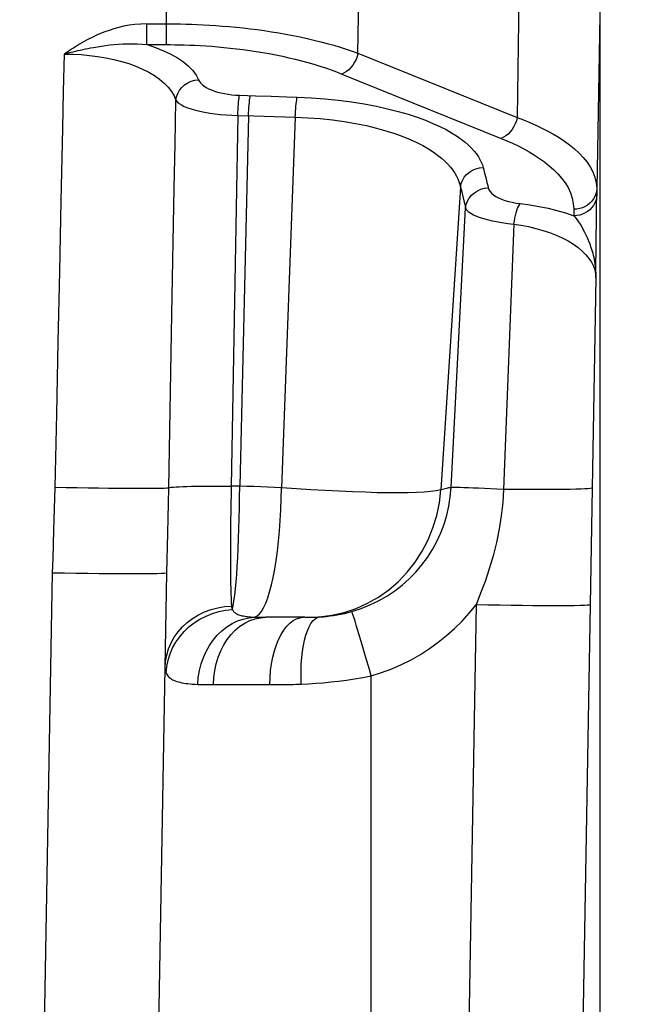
# Model space of a CAD drawing. Header units: millimetres. Extents: x 0 to 420, y 0 to 297.
# Tile 67 of 72: x 338.6 to 344.1, y 201.59 to 210.2. Entities that reach past the tile are written whole.
import ezdxf

# ---------------------------------------------------------------- set-up
doc = ezdxf.new("R2010")
doc.units = ezdxf.units.MM
doc.header["$LTSCALE"] = 23.1
doc.layers.get('0').update_dxf_attribs({"linetype": 'CONTINUOUS'})
for name, color, linetype in [('COMPONENTS', 7, 'CONTINUOUS'), ('DETAIL', 7, 'CONTINUOUS'), ('DIMENSION', 7, 'CONTINUOUS')]:
    doc.layers.add(name, color=color, linetype=linetype)
doc.styles.get("Standard").update_dxf_attribs({"font": 'arial.ttf'})
doc.dimstyles.new('DIMSTYLE_1', dxfattribs={"dimtxt": 3, "dimasz": 3, "dimexe": 0.18, "dimexo": 0.0625, "dimgap": 0.09, "dimtad": 1, "dimlfac": 5, "dimdsep": 46, "dimtxsty": 'STANDARD', "dimblk": '_FILLED', "dimblk1": '_FILLED', "dimblk2": '_FILLED', "dimcen": 0.09, "dimadec": 0, "dimazin": 0, "dimtp": 0.5, "dimtm": 0.5, "dimtfac": 1, "dimtofl": 0, "dimtmove": 0, "dimatfit": 3, "dimldrblk": '_FILLED', "dimfxl": 1, "dimtolj": 1, "dimarcsym": 0})
doc.dimstyles.new('DIMSTYLE_12', dxfattribs={"dimtxt": 3, "dimasz": 3, "dimexe": 0.18, "dimexo": 0.0625, "dimgap": 0.09, "dimtad": 1, "dimdec": 1, "dimlfac": 5, "dimdsep": 46, "dimtxsty": 'STANDARD', "dimblk": '_FILLED', "dimblk1": '_FILLED', "dimblk2": '_FILLED', "dimcen": 0.09, "dimadec": 0, "dimazin": 0, "dimtp": 0.3, "dimtm": 0.3, "dimtfac": 1, "dimtdec": 1, "dimtofl": 0, "dimtmove": 0, "dimatfit": 3, "dimldrblk": '_FILLED', "dimfxl": 1, "dimtolj": 1, "dimarcsym": 0})
doc.dimstyles.new('DIMSTYLE_13', dxfattribs={"dimtxt": 3, "dimasz": 3, "dimexe": 0.18, "dimexo": 0.0625, "dimgap": 0.09, "dimtad": 1, "dimdec": 1, "dimlfac": 5, "dimdsep": 46, "dimtxsty": 'STANDARD', "dimblk": '_FILLED', "dimblk1": '_FILLED', "dimblk2": '_FILLED', "dimcen": 0.09, "dimadec": 0, "dimazin": 0, "dimtp": 0.5, "dimtm": 0.5, "dimtfac": 1, "dimtdec": 1, "dimtofl": 0, "dimtmove": 0, "dimatfit": 3, "dimldrblk": '_FILLED', "dimfxl": 1, "dimtolj": 1, "dimarcsym": 0})
doc.dimstyles.get("Standard").update_dxf_attribs({"dimtxt": 3, "dimasz": 3, "dimexe": 0.18, "dimexo": 0.0625, "dimgap": 0.09, "dimtad": 1, "dimdec": 3, "dimdsep": 46, "dimtxsty": 'STANDARD', "dimblk": '_FILLED', "dimblk1": '_FILLED', "dimblk2": '_FILLED', "dimcen": 0.09, "dimadec": 0, "dimazin": 0, "dimtol": 1, "dimtp": 0.001, "dimtm": 0.001, "dimtfac": 1, "dimtdec": 3, "dimtofl": 0, "dimtmove": 0, "dimatfit": 3, "dimldrblk": '_FILLED', "dimfxl": 1, "dimtolj": 1, "dimarcsym": 0})

# ---------------------------------------------------------------- blocks, each defined once
blk = doc.blocks.new('_FILLED')
at = {"color": 0, "linetype": 'BYBLOCK'}
blk.add_solid([(0, 0), (-1, 0.2), (-1, -0.2)], dxfattribs=at)
blk = doc.blocks.new('*D7')
at = {"layer": 'DIMENSION', "color": 2, "linetype": 'CONTINUOUS'}
for p, q in [((302.7823, 227.0418), (302.7823, 234.7326)), ((349.5823, 225.8015), (349.5823, 234.7326)), ((302.7823, 232.7326), (326.1823, 232.7326)), ((349.5823, 232.7326), (326.1823, 232.7326)), ((349.5823, 206.5586), (349.5823, 223.6637)), ((302.7823, 206.5586), (302.7823, 219.5901))]:
    blk.add_line(p, q, dxfattribs=at)
at = {"layer": 'DIMENSION', "color": 2, "linetype": 'CONTINUOUS', "xscale": 3, "yscale": 3, "zscale": 3, "rotation": 180}
blk.add_blockref('_FILLED', (302.7823, 232.7326), dxfattribs=at)
at = {"layer": 'DIMENSION', "color": 2, "linetype": 'CONTINUOUS', "xscale": 3, "yscale": 3, "zscale": 3}
blk.add_blockref('_FILLED', (349.5823, 232.7326), dxfattribs=at)
at = {"layer": 'DIMENSION', "color": 2, "linetype": 'CONTINUOUS', "insert": (326.1823, 236.4826), "char_height": 3, "width": 6.992565, "attachment_point": 2, "line_spacing_factor": 0.9}
blk.add_mtext('234', dxfattribs=at)
blk = doc.blocks.new('*D19')
at = {"layer": 'DIMENSION', "color": 2, "linetype": 'CONTINUOUS'}
for p, q in [((363.9823, 214.6326), (363.9823, 220.6326)), ((363.9823, 220.6326), (363.9823, 204.0031)), ((335.9725, 214.6326), (365.9823, 214.6326)), ((363.9823, 187.3735), (363.9823, 204.0031)), ((346.1823, 193.3735), (365.9823, 193.3735)), ((363.9823, 193.3735), (363.9823, 187.3735))]:
    blk.add_line(p, q, dxfattribs=at)
at = {"layer": 'DIMENSION', "color": 2, "linetype": 'CONTINUOUS', "xscale": 3, "yscale": 3, "zscale": 3}
for p, rotation in [((363.9823, 214.6326), 270), ((363.9823, 193.3735), 90)]:
    blk.add_blockref('_FILLED', p, dxfattribs=dict(at, rotation=rotation))
at = {"layer": 'DIMENSION', "color": 2, "linetype": 'CONTINUOUS', "insert": (360.2323, 204.0031), "char_height": 3, "width": 13.271375, "attachment_point": 2, "rotation": 90, "line_spacing_factor": 0.9}
blk.add_mtext('(106.3)', dxfattribs=at)
blk = doc.blocks.new('*D20')
at = {"layer": 'DIMENSION', "color": 2, "linetype": 'CONTINUOUS'}
for p, q in [((335.9725, 214.6326), (373.9823, 214.6326)), ((371.9823, 214.6326), (371.9823, 180.4031)), ((371.9823, 146.1735), (371.9823, 180.4031)), ((354.9823, 146.1735), (373.9823, 146.1735))]:
    blk.add_line(p, q, dxfattribs=at)
at = {"layer": 'DIMENSION', "color": 2, "linetype": 'CONTINUOUS', "xscale": 3, "yscale": 3, "zscale": 3}
for p, rotation in [((371.9823, 214.6326), 90), ((371.9823, 146.1735), 270)]:
    blk.add_blockref('_FILLED', p, dxfattribs=dict(at, rotation=rotation))
at = {"layer": 'DIMENSION', "color": 2, "linetype": 'CONTINUOUS', "insert": (368.2323, 180.4031), "char_height": 3, "width": 13.271375, "attachment_point": 2, "rotation": 90, "line_spacing_factor": 0.9}
blk.add_mtext('(342.3)', dxfattribs=at)
blk = doc.blocks.new('*D22')
at = {"layer": 'DIMENSION', "color": 2, "linetype": 'CONTINUOUS'}
for p, q in [((302.7823, 227.0418), (302.7823, 234.7326)), ((349.5823, 225.8015), (349.5823, 234.7326)), ((302.7823, 232.7326), (326.1823, 232.7326)), ((349.5823, 232.7326), (326.1823, 232.7326)), ((349.5823, 206.5586), (349.5823, 223.6637)), ((302.7823, 206.5586), (302.7823, 219.5901))]:
    blk.add_line(p, q, dxfattribs=at)
at = {"layer": 'DIMENSION', "color": 2, "linetype": 'CONTINUOUS', "xscale": 3, "yscale": 3, "zscale": 3, "rotation": 180}
blk.add_blockref('_FILLED', (302.7823, 232.7326), dxfattribs=at)
at = {"layer": 'DIMENSION', "color": 2, "linetype": 'CONTINUOUS', "xscale": 3, "yscale": 3, "zscale": 3}
blk.add_blockref('_FILLED', (349.5823, 232.7326), dxfattribs=at)
at = {"layer": 'DIMENSION', "color": 2, "linetype": 'CONTINUOUS', "insert": (326.1823, 236.4826), "char_height": 3, "width": 6.992565, "attachment_point": 2, "line_spacing_factor": 0.9}
blk.add_mtext('234', dxfattribs=at)

msp = doc.modelspace()

# ---------------------------------------------------------------- linework, layer by layer
at = {"layer": 'COMPONENTS', "color": 9, "linetype": 'CONTINUOUS'}
for p, q in [((339.88818, 209.98601), (339.88818, 211.77351)), ((341.56586, 209.91073), (341.58524, 211.4895)), ((342.97935, 210.92624), (342.95995, 209.34749)), ((343.68229, 210.24059), (343.65587, 208.72647)), ((339.71842, 209.98601), (339.71841, 210.16796)), ((339.71842, 210.16796), (339.88818, 210.16796)), ((341.56586, 209.91073), (342.95995, 209.34749)), ((341.42516, 209.72879), (342.81927, 209.16553)), ((340.52908, 209.54295), (340.66885, 209.53834)), ((340.66885, 209.53834), (340.80517, 209.5338)), ((340.80517, 209.5338), (340.94206, 209.52917)), ((340.94206, 209.52917), (341.03364, 209.52602)), ((340.51308, 209.36636), (340.45642, 206.12048)), ((340.51308, 209.36636), (340.65284, 209.36177)), ((340.60761, 209.36323), (340.53113, 206.12046)), ((340.65284, 209.36177), (340.74349, 209.3589)), ((340.74349, 209.3589), (340.83438, 209.35612)), ((340.83438, 209.35612), (340.92554, 209.35344)), ((341.01696, 209.35085), (340.89533, 206.10741)), ((340.92554, 209.35344), (341.01696, 209.35085)), ((342.46361, 208.73982), (342.29121, 206.08933)), ((342.47378, 208.6987), (342.48376, 208.65788)), ((342.48376, 208.65788), (342.49354, 208.61738)), ((343.65587, 208.72647), (343.65587, 208.67015)), ((338.9545, 207.99884), (338.9677, 208.61835)), ((342.38126, 206.10882), (342.50782, 208.55723)), ((343.4559, 208.54456), (343.4559, 208.48821)), ((342.93141, 208.41535), (342.84072, 206.09361)), ((343.60598, 208.21132), (343.61584, 208.17934)), ((338.94152, 207.38234), (338.9545, 207.99884)), ((343.64848, 207.94475), (343.6167, 206.10482)), ((339.90849, 206.10729), (339.9368, 207.62279)), ((338.92848, 206.75479), (338.94152, 207.38234)), ((338.91529, 206.11207), (338.92848, 206.75479)), ((338.90353, 205.7357), (338.91529, 206.11207)), ((340.53113, 206.12046), (340.45642, 206.12048)), ((343.6167, 206.10482), (343.59926, 205.08166)), ((338.71264, 195.10308), (338.89173, 205.3634)), ((342.59945, 205.08176), (342.42757, 195.16567)), ((343.59926, 205.08166), (343.42739, 195.16567)), ((341.5733, 204.8276), (341.54974, 204.90614)), ((341.60119, 204.73404), (341.5733, 204.8276)), ((341.63231, 204.62916), (341.60119, 204.73404)), ((339.88487, 204.48648), (339.89072, 204.54282)), ((341.68229, 193.37351), (341.68229, 204.45985)), ((340.29987, 204.38398), (340.81526, 204.38399))]:
    msp.add_line(p, q, dxfattribs=at)
at = {"layer": 'COMPONENTS', "color": 7, "linetype": 'CONTINUOUS'}
for p, q in [((343.68229, 210.28943), (343.68229, 199.15932)), ((343.6558, 208.63969), (343.65587, 208.67015)), ((343.65509, 208.52994), (343.65562, 208.60157)), ((343.65562, 208.60157), (343.6558, 208.63969)), ((343.65426, 208.44073), (343.65509, 208.52994)), ((343.65266, 208.29277), (343.65426, 208.44073)), ((343.64848, 207.94475), (343.65266, 208.29277)), ((339.68915, 193.76653), (339.89158, 205.36339)), ((341.10052, 204.97352), (340.75861, 204.97351)), ((341.10052, 204.97352), (341.12453, 204.97365))]:
    msp.add_line(p, q, dxfattribs=at)
at = {"layer": 'COMPONENTS', "color": 9, "linetype": 'CONTINUOUS'}
for points in [[(339.71842, 210.16796), (339.66435, 210.16568), (339.6126, 210.16138), (339.56316, 210.15504), (339.51614, 210.14638), (339.47143, 210.1357), (339.42875, 210.12387), (339.38809, 210.11101), (339.34946, 210.09701), (339.31252, 210.08241), (339.27715, 210.0674), (339.24347, 210.0518), (339.21147, 210.0356)], [(339.88818, 210.16796), (339.92737, 210.16783), (339.96896, 210.16744), (340.01291, 210.16674), (340.05933, 210.16567), (340.10808, 210.16418), (340.15879, 210.16223), (340.21144, 210.15977), (340.26597, 210.15675), (340.32202, 210.15315), (340.37953, 210.14892), (340.43843, 210.14401), (340.49834, 210.13842), (340.55921, 210.1321), (340.62094, 210.12501), (340.68315, 210.11718), (340.74576, 210.10857), (340.80868, 210.09915), (340.87153, 210.08896), (340.93422, 210.07798), (340.99668, 210.06619), (341.05852, 210.05366), (341.11967, 210.04038), (341.18005, 210.02634), (341.23932, 210.01163), (341.29743, 209.99624), (341.35431, 209.98021), (341.40965, 209.9636), (341.46333, 209.94649), (341.51541, 209.92885), (341.56586, 209.91073)], [(339.21147, 210.0356), (339.1896, 210.02407), (339.1685, 210.0126), (339.14818, 210.00121), (339.12867, 209.98986), (339.10993, 209.97857), (339.09183, 209.96742), (339.07435, 209.95643), (339.05752, 209.94557), (339.04123, 209.93482), (339.02546, 209.92417), (339.01023, 209.91364), (338.99554, 209.90321)], [(338.9956, 209.90324), (339.01385, 209.90852), (339.03263, 209.91361), (339.05197, 209.91865), (339.0718, 209.92368), (339.0921, 209.9287), (339.11293, 209.9337), (339.13429, 209.93864), (339.15617, 209.94351), (339.17863, 209.94832), (339.20165, 209.95305), (339.22523, 209.95764), (339.24934, 209.96208)], [(339.24934, 209.96208), (339.28397, 209.968), (339.31946, 209.97352), (339.35577, 209.97857), (339.3928, 209.98303), (339.43055, 209.98684), (339.46917, 209.98993), (339.50859, 209.9922), (339.54879, 209.99349), (339.58994, 209.99371), (339.63203, 209.99267), (339.6749, 209.99018), (339.71842, 209.98601)], [(339.71864, 209.98601), (339.92413, 209.98597), (339.96223, 209.98557), (340.00249, 209.9848), (340.04502, 209.9837), (340.08971, 209.98225), (340.13617, 209.98028), (340.1844, 209.9778), (340.2344, 209.97482), (340.28573, 209.9712), (340.3384, 209.96695), (340.3924, 209.96207), (340.44727, 209.95647), (340.50301, 209.95013), (340.55962, 209.94307), (340.61659, 209.93523), (340.67393, 209.9266), (340.73163, 209.9172), (340.78919, 209.90701), (340.8466, 209.89601), (340.90387, 209.88423), (340.96051, 209.87171), (341.0165, 209.85841), (341.07186, 209.84437), (341.12615, 209.82966), (341.17935, 209.81427), (341.23149, 209.79822), (341.28218, 209.78163), (341.33129, 209.76455), (341.37895, 209.74694), (341.42516, 209.72879)], [(339.71864, 209.98601), (339.79417, 209.96055), (339.86379, 209.93271), (339.9275, 209.9025), (339.9859, 209.86963), (340.0384, 209.83438), (340.08317, 209.79762), (340.11963, 209.75965), (340.14838, 209.72018), (340.16942, 209.6792)], [(338.9677, 208.61835), (338.98136, 209.25199), (338.98839, 209.57554), (338.99554, 209.90321)], [(338.99554, 209.90324), (339.06823, 209.90235), (339.14117, 209.8987), (339.21396, 209.8923), (339.28626, 209.88317), (339.35754, 209.87131), (339.42707, 209.85678), (339.49431, 209.83953), (339.55893, 209.81962), (339.62061, 209.7972), (339.67892, 209.77222), (339.73338, 209.74474), (339.78361, 209.71508), (339.82925, 209.68312), (339.86977, 209.64899), (339.90462, 209.61341), (339.93347, 209.57661), (339.95612, 209.53835), (339.97233, 209.49863)], [(341.56585, 209.91074), (341.55853, 209.88342), (341.5485, 209.85674), (341.53595, 209.83122), (341.52116, 209.80739), (341.50441, 209.78573), (341.48605, 209.76668), (341.46646, 209.75064), (341.44602, 209.73792), (341.42516, 209.72879)], [(339.97234, 209.49865), (339.9778, 209.52909), (339.98846, 209.55856), (340.00404, 209.58628), (340.02412, 209.61148), (340.04814, 209.63348), (340.07545, 209.65169), (340.10532, 209.66561), (340.13693, 209.67487), (340.16942, 209.6792)], [(340.16942, 209.6792), (340.17707, 209.66451), (340.18758, 209.65041), (340.20096, 209.63692), (340.21738, 209.62392), (340.23667, 209.61152), (340.25825, 209.60001), (340.28216, 209.58941), (340.30836, 209.5797), (340.33618, 209.57106), (340.36565, 209.56351), (340.39673, 209.55703), (340.42869, 209.55173), (340.46128, 209.54763), (340.49474, 209.54471), (340.52908, 209.54295)], [(340.51308, 209.36636), (340.51413, 209.3916), (340.51542, 209.41629), (340.51694, 209.44004), (340.51864, 209.46245), (340.52052, 209.48317), (340.52254, 209.50186), (340.52466, 209.51823), (340.52685, 209.532), (340.52908, 209.54295)], [(340.60757, 209.36324), (340.60865, 209.38848), (340.60996, 209.41317), (340.61147, 209.43691), (340.61318, 209.45933), (340.61504, 209.48005), (340.61704, 209.49874), (340.61915, 209.5151), (340.62133, 209.52888), (340.62354, 209.53983)], [(341.01696, 209.35085), (341.01807, 209.37592), (341.01942, 209.40043), (341.021, 209.42398), (341.02279, 209.4462), (341.02474, 209.46674), (341.02684, 209.48526), (341.02904, 209.50148), (341.03132, 209.51514), (341.03364, 209.52602)], [(341.03364, 209.52602), (341.15661, 209.52003), (341.27659, 209.51115), (341.39359, 209.49937), (341.50866, 209.48439), (341.62075, 209.46652), (341.7267, 209.44668), (341.82563, 209.42487), (341.91841, 209.4011), (342.00455, 209.37629), (342.0837, 209.35053), (342.1562, 209.32375), (342.22261, 209.29665), (342.28276, 209.26934), (342.33682, 209.24173), (342.38579, 209.21423), (342.42966, 209.18691), (342.46844, 209.15971), (342.5031, 209.13287), (342.53367, 209.10645), (342.56011, 209.08038), (342.58328, 209.0548), (342.60322, 209.02973), (342.61989, 209.00514), (342.63397, 208.98103), (342.6457, 208.95742), (342.65485, 208.93429), (342.66141, 208.91165)], [(339.9368, 207.62279), (339.95778, 208.73403), (339.96501, 209.11433), (339.97234, 209.49864)], [(339.97234, 209.49864), (339.98364, 209.48461), (339.99962, 209.47115), (340.0201, 209.45825), (340.04488, 209.44581), (340.0737, 209.4339), (340.10627, 209.42281), (340.14226, 209.41258), (340.18136, 209.40315), (340.22324, 209.39473), (340.26753, 209.38732), (340.31386, 209.38091), (340.36195, 209.3756), (340.41145, 209.37142), (340.46195, 209.36834), (340.51308, 209.36636)], [(341.01696, 209.35085), (341.12727, 209.34614), (341.2356, 209.33825), (341.34147, 209.32729), (341.44502, 209.31327), (341.54517, 209.29637), (341.6398, 209.27713), (341.7283, 209.25591), (341.81103, 209.23288), (341.8876, 209.20848), (341.95795, 209.183), (342.02236, 209.15665), (342.08102, 209.12971), (342.13408, 209.10243), (342.18186, 209.07495), (342.22481, 209.04738), (342.26318, 209.01988), (342.29723, 208.99257), (342.32738, 208.96547), (342.35387, 208.9387), (342.37692, 208.91232), (342.3969, 208.88632), (342.41399, 208.86077), (342.4284, 208.83571), (342.44041, 208.81107), (342.45019, 208.78683), (342.45788, 208.76307), (342.47378, 208.6987)], [(342.95996, 209.34748), (342.95264, 209.32017), (342.94261, 209.29348), (342.93007, 209.26796), (342.91527, 209.24413), (342.89852, 209.22247), (342.88017, 209.20343), (342.86057, 209.18738), (342.84013, 209.17467), (342.81927, 209.16553)], [(342.95995, 209.34749), (343.01469, 209.32655), (343.06903, 209.30431), (343.12274, 209.28076), (343.17545, 209.2559), (343.22703, 209.22966), (343.2775, 209.20184), (343.32652, 209.17243), (343.37372, 209.14139), (343.41895, 209.10855), (343.46176, 209.0739), (343.50166, 209.03743), (343.53833, 208.99897), (343.57116, 208.95856), (343.59954, 208.91622), (343.62296, 208.87177), (343.64068, 208.82522), (343.6519, 208.77674), (343.65587, 208.72647)], [(342.81927, 209.16553), (342.86974, 209.14467), (342.9194, 209.12244), (342.96825, 209.09885), (343.01648, 209.07398), (343.0639, 209.04774), (343.10997, 209.01991), (343.15479, 208.99047), (343.19826, 208.95943), (343.23948, 208.92658), (343.27857, 208.89189), (343.31542, 208.8554), (343.34872, 208.81694), (343.37862, 208.77648), (343.40497, 208.73405), (343.42605, 208.68965), (343.44127, 208.64327), (343.45122, 208.5949), (343.4559, 208.54456)], [(342.46361, 208.73982), (342.4698, 208.7695), (342.48102, 208.79805), (342.49696, 208.82471), (342.51721, 208.8488), (342.54123, 208.86967), (342.56841, 208.88678), (342.59802, 208.89969), (342.62929, 208.90806), (342.66141, 208.91165)], [(342.66141, 208.91165), (342.6666, 208.89157), (342.67174, 208.87152), (342.67683, 208.85149), (342.68186, 208.83149), (342.68684, 208.81152), (342.69175, 208.79157), (342.69661, 208.77165), (342.70141, 208.75176), (342.70616, 208.7319)], [(342.50783, 208.55723), (342.51355, 208.58735), (342.52443, 208.61637), (342.54021, 208.64351), (342.56044, 208.66804), (342.58458, 208.68931), (342.612, 208.70674), (342.64194, 208.71986), (342.67361, 208.72832), (342.70616, 208.7319)], [(342.70616, 208.7319), (342.71217, 208.71573), (342.72176, 208.70021), (342.73492, 208.68536), (342.7519, 208.67103), (342.77246, 208.65736), (342.79587, 208.64476), (342.82218, 208.63327), (342.85134, 208.62285), (342.88242, 208.61374), (342.91514, 208.60603), (342.94978, 208.59964), (342.98635, 208.59456)], [(343.65587, 208.72651), (343.65371, 208.70262), (343.64825, 208.6792), (343.63958, 208.65662), (343.62784, 208.63527), (343.61323, 208.6155), (343.59599, 208.59764), (343.57641, 208.582), (343.55481, 208.56882), (343.53157, 208.55834), (343.50706, 208.55073), (343.4817, 208.54611), (343.4559, 208.54456)], [(343.65587, 208.67015), (343.65371, 208.64627), (343.64825, 208.62284), (343.63958, 208.60027), (343.62784, 208.57891), (343.61323, 208.55914), (343.59599, 208.54129), (343.57641, 208.52564), (343.55481, 208.51247), (343.53157, 208.50199), (343.50706, 208.49437), (343.48169, 208.48975), (343.4559, 208.4882)], [(342.49354, 208.61738), (342.50311, 208.5772), (342.50782, 208.55723)], [(342.50782, 208.55723), (342.51696, 208.54114), (342.53191, 208.52563), (342.55247, 208.51069), (342.57834, 208.49623), (342.60923, 208.48237), (342.64476, 208.46945), (342.68451, 208.45755), (342.72805, 208.44662), (342.77499, 208.43689), (342.82487, 208.42846), (342.87718, 208.42127), (342.93141, 208.41535)], [(342.93146, 208.41534), (342.93493, 208.44107), (342.93927, 208.46626), (342.94441, 208.49049), (342.95026, 208.51333), (342.95671, 208.53442), (342.96367, 208.55338), (342.97102, 208.5699), (342.97862, 208.5837), (342.98635, 208.59455)], [(342.98635, 208.59456), (343.06955, 208.58367), (343.15077, 208.57006), (343.23002, 208.5537), (343.30729, 208.53461), (343.38258, 208.51278), (343.4559, 208.48821)], [(343.4559, 208.4882), (343.46499, 208.47764), (343.47452, 208.4658), (343.48445, 208.45263), (343.49473, 208.43815), (343.50534, 208.42232), (343.51626, 208.40507), (343.52742, 208.38639), (343.53875, 208.36627), (343.55023, 208.34459), (343.56173, 208.32135), (343.57315, 208.29655), (343.58443, 208.26997), (343.59545, 208.24154), (343.60598, 208.21132)], [(342.93141, 208.41535), (342.99598, 208.40527), (343.05989, 208.39275), (343.12276, 208.3778), (343.18431, 208.36035), (343.24397, 208.34049), (343.30094, 208.31843), (343.3549, 208.29401), (343.4054, 208.26741), (343.45155, 208.23932), (343.49306, 208.20972), (343.52987, 208.17862), (343.5617, 208.14677), (343.58846, 208.11423), (343.61022, 208.08091), (343.62709, 208.04727), (343.63909, 208.01344), (343.6462, 207.97927), (343.64848, 207.94474)], [(343.61584, 208.17934), (343.62077, 208.16149), (343.62539, 208.14323), (343.62968, 208.12457), (343.6336, 208.10549), (343.63713, 208.08603), (343.64021, 208.06632), (343.64284, 208.04638), (343.64498, 208.02623), (343.64663, 208.00596), (343.64776, 207.98562), (343.64838, 207.96521), (343.64847, 207.94473)], [(338.91529, 206.11207), (339.01218, 206.11018), (339.10816, 206.10847), (339.20233, 206.10696), (339.29379, 206.10566), (339.38169, 206.10458), (339.4652, 206.10374), (339.54353, 206.10314), (339.61595, 206.10279), (339.68177, 206.1027), (339.74037, 206.10285), (339.79121, 206.10326), (339.8338, 206.10391), (339.86774, 206.10481), (339.89272, 206.10593), (339.90849, 206.10728)], [(339.89158, 205.36336), (339.89386, 205.47587), (339.89665, 205.59263), (339.89969, 205.71394), (339.90276, 205.84005), (339.90574, 205.97115), (339.90851, 206.10729)], [(339.90849, 206.10729), (339.91732, 206.10947), (339.93108, 206.11151), (339.94965, 206.11341), (339.97288, 206.11515), (340.00058, 206.11671), (340.03252, 206.11807), (340.06842, 206.11924), (340.10798, 206.12019), (340.15087, 206.12092), (340.19673, 206.12142), (340.24518, 206.1217), (340.2958, 206.12174), (340.34818, 206.12154), (340.40187, 206.12112), (340.45642, 206.12046)], [(340.45642, 206.12048), (340.4547, 206.04627), (340.45318, 205.97253), (340.45186, 205.89954), (340.45075, 205.82757), (340.44985, 205.7569), (340.44916, 205.68787), (340.44869, 205.62077), (340.44845, 205.55583), (340.44842, 205.49325), (340.44861, 205.43326), (340.44903, 205.37612), (340.44966, 205.322), (340.45051, 205.27109), (340.45159, 205.22364), (340.45285, 205.17989), (340.4543, 205.14), (340.45597, 205.10412), (340.45788, 205.07238)], [(340.46594, 205.04184), (340.47298, 205.07681), (340.47979, 205.11865), (340.48631, 205.16712), (340.49252, 205.22196), (340.49837, 205.28282), (340.50381, 205.34928), (340.50882, 205.42088), (340.51335, 205.4972), (340.51739, 205.57776), (340.5209, 205.66206), (340.52387, 205.74957), (340.52628, 205.83973), (340.5281, 205.93199), (340.52934, 206.02576), (340.52997, 206.12046)], [(340.89533, 206.10741), (340.8352, 206.11095), (340.77478, 206.11395), (340.71413, 206.11639), (340.65327, 206.11829), (340.59226, 206.11964), (340.53113, 206.12044)], [(340.72015, 205.02546), (340.73916, 205.05763), (340.75757, 205.0972), (340.77526, 205.14389), (340.79211, 205.19738), (340.808, 205.25733), (340.82284, 205.32335), (340.83652, 205.39498), (340.84895, 205.47177), (340.86005, 205.5532), (340.86976, 205.63873), (340.87799, 205.7278), (340.8847, 205.81982), (340.88985, 205.91418), (340.8934, 206.01025), (340.89533, 206.10741)], [(342.29121, 206.08933), (342.25159, 206.08066), (342.20303, 206.07364), (342.14561, 206.06825), (342.07937, 206.06452), (342.00454, 206.06237), (341.92162, 206.06162), (341.83094, 206.06228), (341.73287, 206.06431), (341.62811, 206.06748), (341.51713, 206.07177), (341.4005, 206.07716), (341.27928, 206.08346), (341.15431, 206.09058), (341.0261, 206.09857), (340.89533, 206.10741)], [(341.22942, 204.97694), (341.33795, 204.99093), (341.44472, 205.01559), (341.54876, 205.05069), (341.64914, 205.09591), (341.74496, 205.15086), (341.83533, 205.21502), (341.91946, 205.28783), (341.99658, 205.36863), (342.066, 205.45668), (342.12709, 205.5512), (342.1793, 205.65133), (342.22216, 205.75617), (342.25528, 205.86478), (342.27836, 205.97617), (342.29121, 206.08933)], [(341.51332, 205.02409), (341.59327, 205.05028), (341.67099, 205.08169), (341.7461, 205.11816), (341.81824, 205.15954), (341.88711, 205.20562), (341.95247, 205.25615), (342.01402, 205.31087), (342.07148, 205.36953), (342.12472, 205.4319), (342.17349, 205.49772), (342.21756, 205.56665), (342.25676, 205.63841), (342.29092, 205.71267), (342.31987, 205.78908), (342.34347, 205.86727), (342.36162, 205.94687), (342.37424, 206.0275), (342.38126, 206.10882)], [(342.38126, 206.10882), (342.37457, 206.10801), (342.36708, 206.10687), (342.35879, 206.1054), (342.34969, 206.10357), (342.33975, 206.10141), (342.32895, 206.0989), (342.31727, 206.09606), (342.3047, 206.09287), (342.29121, 206.08933)], [(342.84072, 206.09361), (342.78261, 206.09635), (342.72646, 206.09889), (342.67284, 206.1012), (342.62229, 206.10326), (342.57532, 206.10505), (342.53241, 206.10654), (342.494, 206.10773), (342.46048, 206.1086), (342.43219, 206.10914), (342.40941, 206.10935), (342.39237, 206.10923), (342.38126, 206.10877)], [(342.8407, 206.09361), (342.8329, 205.97824), (342.82004, 205.86261), (342.80197, 205.74672), (342.77801, 205.62891), (342.74818, 205.51077), (342.71443, 205.39686), (342.67831, 205.28838), (342.63984, 205.18349), (342.59954, 205.08187)], [(343.61671, 206.10482), (343.61207, 206.10264), (343.59952, 206.10061), (343.57916, 206.09876), (343.55116, 206.09709), (343.51573, 206.09563), (343.47317, 206.09437), (343.4238, 206.09334), (343.36801, 206.09253), (343.30626, 206.09196), (343.23903, 206.09164), (343.16686, 206.09155), (343.09032, 206.09171), (343.01001, 206.09211), (342.92658, 206.09275), (342.8407, 206.09362)], [(338.89173, 205.3634), (338.89567, 205.48704), (338.90353, 205.7357)], [(338.89173, 205.3634), (338.99622, 205.36167), (339.09957, 205.36015), (339.20064, 205.35886), (339.29833, 205.35781), (339.39156, 205.35701), (339.47932, 205.35647), (339.56065, 205.3562), (339.63465, 205.3562), (339.70051, 205.35647), (339.75752, 205.35701), (339.80504, 205.35781), (339.84257, 205.35886), (339.86967, 205.36015), (339.88607, 205.36167), (339.89158, 205.36339)], [(339.87707, 204.53229), (339.88114, 204.58805), (339.89134, 204.64313), (339.90757, 204.69696), (339.92967, 204.74899), (339.9574, 204.79868), (339.99048, 204.84551), (340.02858, 204.88901), (340.07129, 204.92873), (340.11819, 204.96426), (340.16877, 204.99523), (340.22253, 205.02133), (340.27892, 205.04228), (340.33734, 205.05787), (340.3972, 205.06794), (340.45788, 205.07239)], [(339.91993, 204.65298), (339.94299, 204.70569), (339.97141, 204.75612), (340.00489, 204.80376), (340.04312, 204.84816), (340.0857, 204.88885), (340.13221, 204.92545), (340.1822, 204.95758), (340.23516, 204.98493), (340.29058, 205.00723), (340.3479, 205.02425), (340.40654, 205.03582), (340.46594, 205.04184)], [(340.45788, 205.07238), (340.45846, 205.06667), (340.45934, 205.06121), (340.46053, 205.05601), (340.46203, 205.05105), (340.46383, 205.04633), (340.46594, 205.04184)], [(340.46594, 205.04184), (340.46891, 205.03586), (340.4725, 205.03019), (340.4767, 205.02483), (340.48146, 205.01977), (340.48679, 205.01502), (340.49274, 205.01057), (340.49926, 205.00642), (340.50636, 205.00256), (340.5141, 204.99899), (340.52245, 204.99568), (340.53141, 204.99264), (340.54106, 204.98986), (340.55138, 204.98732), (340.56235, 204.98502), (340.57409, 204.98296), (340.58655, 204.98113), (340.59972, 204.97951), (340.61376, 204.97811), (340.62866, 204.97691), (340.64437, 204.97592), (340.66083, 204.9751)], [(340.66083, 204.9751), (340.68085, 204.98407), (340.70067, 205.00089), (340.72015, 205.02546)], [(341.22943, 204.97694), (341.25962, 204.97904), (341.29002, 204.98176), (341.32066, 204.98516), (341.35144, 204.98927), (341.3825, 204.99418), (341.4142, 205.00002), (341.44664, 205.0069), (341.4797, 205.01489), (341.51332, 205.02409)], [(341.54974, 204.90614), (341.53988, 204.93877), (341.53144, 204.96653), (341.52451, 204.98914), (341.51914, 205.00638), (341.5154, 205.01807), (341.51332, 205.0241)], [(341.68229, 204.45985), (341.77267, 204.48905), (341.86082, 204.52258), (341.94676, 204.56043), (342.03066, 204.60271), (342.11235, 204.64931), (342.19125, 204.6999), (342.26738, 204.75453), (342.34073, 204.81313), (342.41067, 204.87521), (342.477, 204.94059), (342.53992, 205.00944), (342.59945, 205.08176)], [(343.59926, 205.08166), (343.59306, 205.07995), (343.57609, 205.07845), (343.54851, 205.07718), (343.51064, 205.07614), (343.46287, 205.07535), (343.40573, 205.07482), (343.33984, 205.07456), (343.26591, 205.07456), (343.18475, 205.07483), (343.09724, 205.07536), (343.00432, 205.07615), (342.90701, 205.07718), (342.80636, 205.07846), (342.70347, 205.07996), (342.59944, 205.08167)], [(340.16304, 204.38637), (340.16771, 204.44685), (340.17748, 204.5066), (340.19226, 204.56502), (340.21189, 204.6215), (340.23618, 204.67547), (340.26487, 204.72638), (340.29767, 204.77371), (340.33425, 204.81698), (340.37423, 204.85573), (340.41721, 204.88958), (340.46274, 204.91818), (340.51036, 204.94124), (340.55959, 204.95852), (340.60991, 204.96985), (340.66082, 204.9751)], [(340.29987, 204.38398), (340.30315, 204.44594), (340.31132, 204.50712), (340.32428, 204.56687), (340.34189, 204.62455), (340.36396, 204.67954), (340.39027, 204.73125), (340.42052, 204.77912), (340.45439, 204.82265), (340.49153, 204.86137), (340.53152, 204.89486), (340.57395, 204.92277), (340.61836, 204.94479), (340.66427, 204.96069), (340.71119, 204.9703), (340.75861, 204.97351)], [(340.66082, 204.9751), (340.67304, 204.97461), (340.68707, 204.97421), (340.70279, 204.9739), (340.72006, 204.97368), (340.73873, 204.97355), (340.75861, 204.97351)], [(340.7934, 204.38398), (340.79551, 204.44594), (340.80076, 204.50712), (340.80909, 204.56687), (340.82042, 204.62455), (340.83461, 204.67954), (340.85152, 204.73125), (340.87098, 204.77912), (340.89276, 204.82265), (340.91663, 204.86137), (340.94235, 204.89486), (340.96963, 204.92277), (340.99818, 204.94479), (341.0277, 204.96069), (341.05787, 204.9703), (341.08837, 204.97351)], [(341.06958, 204.38912), (341.0675, 204.4492), (341.06749, 204.50856), (341.06957, 204.56661), (341.07369, 204.62276), (341.07984, 204.67644), (341.08793, 204.72711), (341.0979, 204.77426), (341.10963, 204.81741), (341.12301, 204.85613), (341.13791, 204.89001), (341.15418, 204.91873), (341.17164, 204.94199), (341.19013, 204.95955), (341.20945, 204.97124), (341.22942, 204.97694)], [(339.89072, 204.54282), (339.90245, 204.59851), (339.91993, 204.65298)], [(341.68229, 204.45985), (341.66541, 204.51715), (341.63231, 204.62916)], [(339.88487, 204.48648), (339.88901, 204.47751), (339.89405, 204.46901), (339.89997, 204.46096), (339.90678, 204.45338), (339.91449, 204.44625), (339.92307, 204.43956), (339.93252, 204.43334), (339.94283, 204.42756), (339.95402, 204.42219), (339.96611, 204.41723), (339.97908, 204.41268), (339.99298, 204.4085), (340.00782, 204.40469), (340.02359, 204.40125), (340.04036, 204.39815), (340.05813, 204.3954), (340.07691, 204.39299), (340.09677, 204.39088), (340.11774, 204.38907), (340.13983, 204.38757), (340.16304, 204.38637)], [(341.06957, 204.38912), (341.13248, 204.39212), (341.19665, 204.39622), (341.26201, 204.40144), (341.3282, 204.40763), (341.39542, 204.41493), (341.46444, 204.42376), (341.53547, 204.43426), (341.60812, 204.44629), (341.68229, 204.45985)], [(340.16304, 204.38637), (340.18108, 204.38564), (340.20088, 204.38503), (340.22256, 204.38457), (340.24622, 204.38424), (340.27195, 204.38404), (340.29987, 204.38398)], [(340.81526, 204.38399), (340.83739, 204.38406), (340.85977, 204.38419), (340.88243, 204.38438), (340.90535, 204.38464), (340.92844, 204.38498), (340.95172, 204.38541), (340.97516, 204.38594), (340.99869, 204.38657), (341.02225, 204.38731), (341.04588, 204.38816), (341.06957, 204.38912)]]:
    msp.add_lwpolyline(points, dxfattribs=at)
at = {"layer": 'COMPONENTS', "color": 7, "linetype": 'CONTINUOUS'}
msp.add_lwpolyline([(341.12453, 204.97365), (341.13647, 204.97377), (341.14838, 204.97395), (341.16019, 204.97417), (341.17193, 204.97446), (341.18363, 204.97481), (341.19521, 204.97523), (341.20668, 204.97572), (341.21807, 204.97629), (341.22942, 204.97694)], dxfattribs=at)

# ---------------------------------------------------------------- dimensions: what is measured, and where the dimension line sits
at = {"layer": 'DIMENSION', "color": 2, "linetype": 'CONTINUOUS'}
for picture in ['*D7', '*D22']:
    dim = msp.add_linear_dim(base=(349.58229, 232.73259), p1=(302.78229, 206.55859), p2=(349.58229, 206.55859), dimstyle='DIMSTYLE_1', dxfattribs=at)
    dim.commit()
    dim.dimension.update_dxf_attribs({"geometry": picture, "text_midpoint": (322.68601, 234.98259), "dimtype": 160})
for base, p2, dimstyle, picture, middle in [((363.98229, 193.37351), (346.18229, 193.37351), 'DIMSTYLE_12', '*D19', (363.06277, 202.04551)), ((371.98229, 146.17351), (354.98229, 146.17351), 'DIMSTYLE_13', '*D20', (371.06277, 178.44551))]:
    dim = msp.add_linear_dim(base=base, p1=(335.97251, 214.63259), p2=p2, angle=270, text='(<>)', dimstyle=dimstyle, dxfattribs=at)
    dim.commit()
    dim.dimension.update_dxf_attribs({"geometry": picture, "text_midpoint": middle, "dimtype": 160})

# ---------------------------------------------------------------- leaders
at = {"layer": 'DETAIL', "color": 2, "linetype": 'CONTINUOUS'}
msp.add_leader([(335.18762, 206.17803), (347.59187, 224.73259), (352.59187, 224.73259)], dimstyle='STANDARD', override={"dimtad": 0, "dimldrblk": 'DOT'}, dxfattribs=at)

doc.saveas('drawing.dxf')
